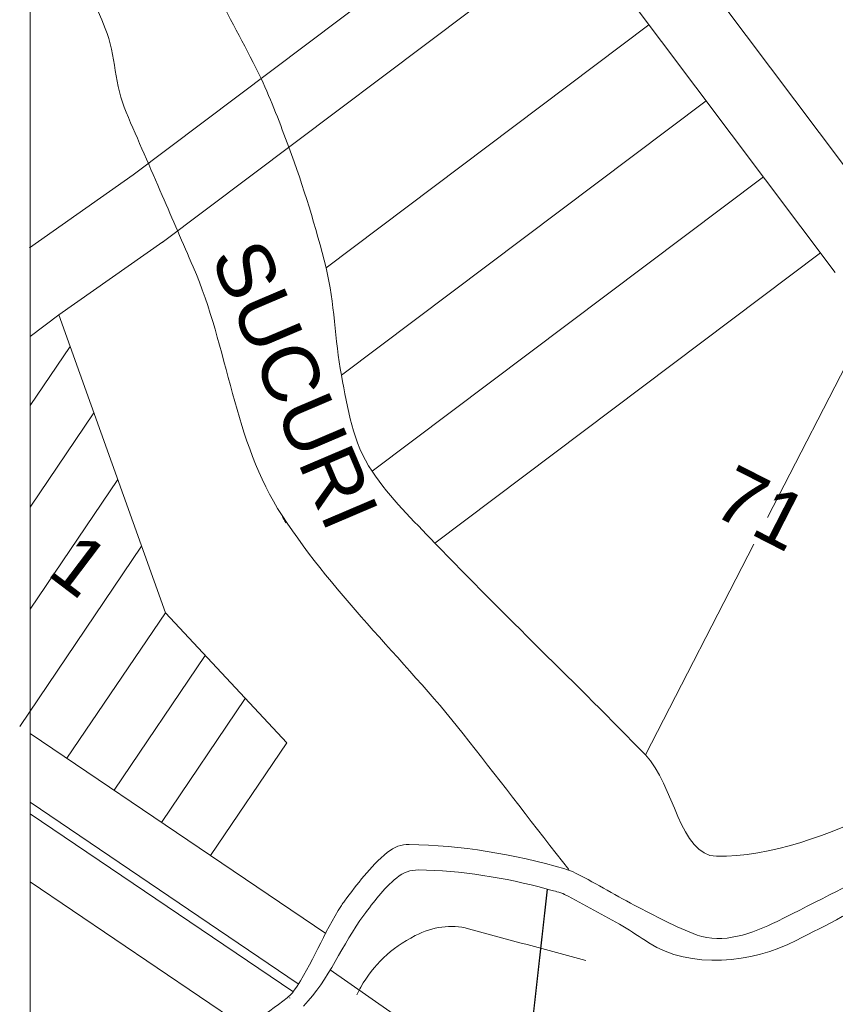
# Model space of a CAD drawing. Header units: metres. Extents: x -33 to 1508, y -379 to 284.
# Tile 172 of 186: x 147 to 318, y -166 to 41. Entities that reach past the tile are written whole.
import ezdxf

# ---------------------------------------------------------------- set-up
doc = ezdxf.new("R2010")
doc.units = ezdxf.units.M
for name, color, linetype, lineweight in [('AR-ALV-VIS-2', 50, 'Continuous', 9), ('AR-ALV-VIS-5', 50, 'Continuous', 9), ('AR-ARE-TXT', 50, 'Continuous', 9), ('AR-COTAS', 50, 'Continuous', 9), ('AR-XX-TXT', 50, 'Continuous', 9), ('Level 1', 50, 'Continuous', 9), ('Level 63', 50, 'Continuous', 9), ('Planta de situação_dwg', 252, 'Continuous', 9)]:
    doc.layers.add(name, color=color, linetype=linetype, lineweight=lineweight)
doc.styles.add('Arial_2', font='arial.ttf', dxfattribs={"height": 11.848101})

# ---------------------------------------------------------------- blocks, each defined once
blk = doc.blocks.new('Planta de situação_dwg-1544808-PLANTA DE SITUAÇÃO')
at = {"layer": 'AR-ALV-VIS-2', "flags": 128}
blk.add_lwpolyline([(4365.61, -141.57), (4348.16, -298.12), (4985.63, -251.86)], dxfattribs=at)
at = {"layer": 'AR-ALV-VIS-2'}
for points in [[(4417.95, -152.41), (4430.91, -145.76), (4443.77, -138.87), (4456.59, -131.92)], [(4365.61, -141.57), (4366.79, -141.9), (4367.22, -142.02), (4367.64, -142.14)], [(4367.64, -142.14), (4368.19, -142.3), (4368.75, -142.42), (4369.25, -142.69)], [(4369.25, -142.69), (4373.34, -144.91), (4377.43, -147.13), (4381.53, -149.35)], [(4381.53, -149.35), (4383.33, -150.52), (4385.14, -151.69), (4386.95, -152.86)], [(4386.95, -152.86), (4395.62, -158.49), (4408.76, -157.12), (4417.95, -152.41)]]:
    blk.add_open_spline(points, degree=3, dxfattribs=at)
at = {"layer": 'AR-ALV-VIS-5'}
for p, q in [((4386.99, 40.16), (4319.08, -10.96)), ((4399.02, 24.17), (4322.31, -33.55)), ((4411.05, 8.19), (4328.75, -53.74)), ((4262.89, -20.87), (4284.75, -5.53)), ((4423.07, -7.79), (4341.97, -68.82)), ((4411.94, -63.45), (4434.73, -19.12)), ((4265.25, -27.47), (4256.84, -39.89)), ((4270.26, -41.48), (4256.84, -61.3)), ((4275.26, -55.49), (4256.84, -82.71)), ((4280.27, -69.5), (4254.64, -107.37)), ((4386.26, -113.39), (4409.05, -69.07)), ((4293.68, -92.5), (4274.52, -120.82)), ((4302.09, -101.5), (4284.46, -127.55)), ((4256.84, -123.34), (4313.22, -161.49)), ((4256.84, -125.76), (4312.1, -163.15)), ((4256.84, -140.08), (4301.34, -170.17)), ((4365.62, -141.57), (4360.57, -186.8)), ((4319.94, -158.59), (4504.52, -286.75))]:
    blk.add_line(p, q, dxfattribs=at)
at = {"layer": 'AR-ALV-VIS-5', "flags": 128}
for points in [[(4256.68, -6.74), (4278.54, 8.6), (4358.95, 69.11), (4359.93, 76.11), (4302.81, 152.02), (4262.86, 121.95)], [(4438.17, -2.91), (4386.95, 65.16), (4387.94, 72.16), (4440.68, 111.84), (4447.68, 110.85), (4485.26, 60.91)], [(4426.19, -11.92), (4374.97, 56.14), (4367.97, 57.12), (4284.59, -5.62)], [(4264.58, -114.09), (4285.28, -83.51), (4262.89, -20.87), (4256.84, -25.42)], [(4285.28, -83.51), (4310.84, -110.86), (4294.81, -134.55)], [(4256.84, -108.89), (4294.81, -134.55), (4319.02, -150.93)]]:
    blk.add_lwpolyline(points, dxfattribs=at)
at = {"layer": 'AR-ALV-VIS-5'}
blk.add_circle((4311.45, -164.46), 0.025, dxfattribs=at)
for points in [[(4272.64, 39.36), (4268.84, 49), (4263.08, 57.7), (4256.84, 66.16)], [(4305.41, 28.82), (4302.52, 34.95), (4299.03, 40.77), (4296.18, 46.91)], [(4277.03, 21.73), (4274.62, 27.29), (4274.85, 33.74), (4272.64, 39.36)], [(4311.24, 14.43), (4309.44, 19.3), (4307.62, 24.13), (4305.41, 28.82)], [(4319.08, -10.96), (4316.91, -2.36), (4314.32, 6.09), (4311.24, 14.43)], [(4309.82, -63.03), (4299.6, -47.37), (4298.5, -27.74), (4291.14, -10.76)], [(4322.31, -33.55), (4320.86, -26.06), (4320.94, -18.34), (4319.08, -10.96)], [(4328.75, -53.74), (4324.64, -47.67), (4323.66, -40.5), (4322.31, -33.55)], [(4341.97, -68.82), (4337.34, -63.98), (4332.63, -59.48), (4328.75, -53.74)], [(4349.13, -110.47), (4336.53, -94.25), (4321.16, -80.42), (4309.82, -63.03)], [(4386.26, -113.39), (4371.8, -98.46), (4356.48, -83.99), (4341.97, -68.82)], [(4473.57, -106.52), (4449.58, -116.78), (4424.02, -134.95), (4401.18, -134.68)], [(4370.11, -137.47), (4363.12, -128.47), (4356.13, -119.47), (4349.13, -110.47)], [(4401.18, -134.68), (4393.54, -134.6), (4392.24, -119.57), (4386.26, -113.39)], [(4464.15, -122.8), (4447.45, -131.38), (4430.76, -139.9), (4413.97, -148.37)], [(4336.55, -132.2), (4334.98, -132.18), (4333.37, -132.71), (4332.03, -133.83)], [(4369.27, -137.34), (4358.55, -134.23), (4347.39, -132.34), (4336.55, -132.2)], [(4332.03, -133.83), (4328.18, -137.05), (4325.69, -140.44), (4322.95, -144.14)], [(4333.96, -139.2), (4335.34, -138.09), (4336.92, -137.54), (4338.49, -137.56)], [(4338.49, -137.56), (4347.47, -137.68), (4356.68, -139.15), (4365.61, -141.57)], [(4370.88, -137.88), (4370.36, -137.63), (4369.82, -137.5), (4369.27, -137.34)], [(4383.91, -144.96), (4379.51, -142.65), (4375.35, -140.07), (4370.88, -137.88)], [(4327.05, -147.05), (4329.16, -144.25), (4330.98, -141.61), (4333.96, -139.2)], [(4322.95, -144.14), (4322.74, -144.43), (4322.53, -144.71), (4322.34, -145)], [(4322.34, -145), (4318.51, -150.73), (4316.29, -157.36), (4312.24, -163.06)], [(4397.12, -151.24), (4392.64, -149.56), (4388.25, -147.23), (4383.91, -144.96)], [(4314.35, -166.18), (4319.74, -160.57), (4322.43, -153.19), (4327.05, -147.05)], [(4337.84, -151.37), (4341.48, -149.49), (4345.4, -148.92), (4349.03, -149.91)], [(4413.97, -148.37), (4408.87, -150.94), (4402.36, -153.2), (4397.12, -151.24)], [(4349.03, -149.91), (4357.25, -152.15), (4365.47, -154.39), (4373.69, -156.62)], [(4326.42, -162.18), (4328.95, -157.56), (4332.77, -153.99), (4337.84, -151.37)], [(4312.24, -163.06), (4311.64, -163.91), (4310.83, -164.52), (4309.98, -165.15)], [(4325.57, -163.81), (4325.86, -163.28), (4326.13, -162.72), (4326.42, -162.18)], [(4309.98, -165.15), (4305.18, -168.76), (4300.45, -172.18), (4294.8, -173.96)]]:
    blk.add_open_spline(points, degree=3, dxfattribs=at)
blk.add_open_spline([(4291.14, -10.76), (4288.96, -5.76), (4286.79, -0.75), (4284.62, 4.26), (4282.09, 10.08), (4279.56, 15.91), (4277.03, 21.73)], degree=3, knots=[0.14752231, 0.14752231, 0.14752231, 0.14752231, 0.16348685, 0.16348685, 0.16348685, 0.18206094, 0.18206094, 0.18206094, 0.18206094], dxfattribs=at)
at = {"layer": 'AR-COTAS', "flags": 128}
blk.add_lwpolyline([(4256.84, 231.34), (5339.65, 231.34), (5339.65, -375.82), (4256.84, -375.82)], close=True, dxfattribs=at)
at = {"layer": 'Level 1'}
blk.add_arc((4314.53, -61.35), 5, 199.6691, 219.9385, dxfattribs=at)
at = {"layer": 'Level 63'}
for centre, start, end in [((4314.53, -61.35), 199.6691, 219.9385), ((4314.53, -61.35), 199.6691, 219.9385), ((4366.86, -147.08), 61.507, 81.0762)]:
    blk.add_arc(centre, 5, start, end, dxfattribs=at)
at = {"layer": 'AR-ARE-TXT', "color": 7, "attachment_point": 2, "line_spacing_factor": 0.938532, "style": 'Arial_2'}
for s, insert, char_height, width, rotation in [('71', (4413.33, -56.18), 11.848, 22.1894, 332.9364), ('1', (4270.88, -68.66), 11.85, 11.0947, 322.8483)]:
    blk.add_mtext(s, dxfattribs=dict(at, insert=insert, char_height=char_height, width=width, rotation=rotation))
at = {"layer": 'AR-XX-TXT', "color": 7, "insert": (4318, -33.16), "char_height": 11.848, "width": 76.4438, "attachment_point": 2, "rotation": 293.077, "line_spacing_factor": 0.938532, "style": 'Arial_2'}
blk.add_mtext('SUCURI', dxfattribs=at)

msp = doc.modelspace()

# ---------------------------------------------------------------- block references
at = {"layer": 'Planta de situação_dwg', "color": 50}
msp.add_blockref('Planta de situação_dwg-1544808-PLANTA DE SITUAÇÃO', (-4107.953, 0), dxfattribs=at)

doc.saveas('drawing.dxf')
